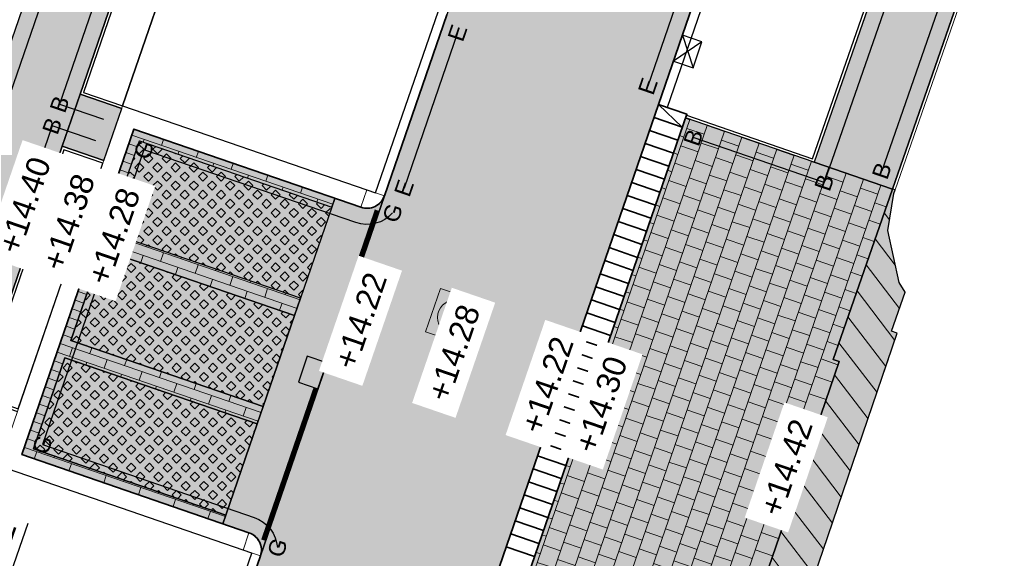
# Model space of a CAD drawing. Header units: metres. Extents: x 131295 to 132236, y 397710 to 398702.
# Tile 69 of 127: x 131528 to 131549, y 398077 to 398089. Entities that reach past the tile are written whole.
import ezdxf
from ezdxf.enums import TextEntityAlignment as Align

# ---------------------------------------------------------------- set-up
doc = ezdxf.new("R2010")
doc.units = ezdxf.units.M
doc.linetypes.add('AL-MATERIAALS', pattern=[2, 1, -1])
doc.linetypes.add('MA-1-3', pattern=[4, 1, -3])
doc.layers.get('Defpoints').update_dxf_attribs({"color": 128})
for name, color, linetype, lineweight, true_color in [('N-GR-arcering gras', 7, 'Continuous', 5, 0xecffb3), ("N-VH-arcering 'MAT' kleur 1 (heiderood)", 7, 'Continuous', 18, 0xd98c8c), ("N-VH-arcering 'MAT' kleur 5 (roodbruin)", 7, 'Continuous', 18, 0xc5a6a0)]:
    doc.layers.add(name, color=color, linetype=linetype, lineweight=lineweight, true_color=true_color)
for name, color, linetype, lineweight in [('N-IE-markering 1 - 3 streep 0.10', 255, 'MA-1-3', 18), ('N-IE-te stellen putdeksel', 190, 'Continuous', 18), ('N-KO-inritband 650x300x200 mm', 110, 'Continuous', 35), ('N-KO-opsluitband 60x200mm', 2, 'Continuous', 25), ('N-KO-opsluitband achterkant', 8, 'Continuous', 5), ('N-KO-tekst banden', 1, 'Continuous', 18), ('N-KO-trottoirband 180-200x250mm', 3, 'Continuous', 35), ('N-KO-trottoirband 380-400x250mm', 3, 'Continuous', 35), ('N-KO-trottoirband achterkant', 8, 'Continuous', 5), ('N-RI-straatkolk', 7, 'Continuous', 25), ('N-RI-trottoirkolk', 7, 'Continuous', 25), ("N-VH-arcering 'MAT' grijs 254", 254, 'Continuous', 18), ('N-VH-arcering betontegels halfsteensverband', 8, 'Continuous', 5), ('N-VH-arcering grasbetontegels', 8, 'Continuous', 5), ('N-VH-arcering herstraten', 1, 'Continuous', 18), ('N-VH-arcering SBS WF halfsteensverband', 8, 'Continuous', 5), ('X-AL-maatvoering', 1, 'Continuous', 18), ('X-AL-materiaalscheiding', 1, 'AL-MATERIAALS', 18), ('X-AL-planhoogte', 190, 'Continuous', 25)]:
    doc.layers.add(name, color=color, linetype=linetype, lineweight=lineweight)
for name, color, linetype, plot in [('X-AL-contourlijnen', 30, 'Continuous', False), ('X-AL-hulplijn bandenlijnnummers', 30, 'Continuous', False), ('X-AL-hulplijn hoogtetekst', 190, 'Continuous', False)]:
    doc.layers.add(name, color=color, linetype=linetype, plot=plot)
doc.styles.add('CS Annotative', font='arial.ttf')
doc.dimstyles.new('CS Annotative', dxfattribs={"dimtxt": 2.5, "dimasz": 3, "dimexe": 0.18, "dimexo": 0.0625, "dimgap": 1, "dimtad": 1, "dimzin": 0, "dimdsep": 46, "dimtxsty": 'CS Annotative', "dimblk": 'CS Dimensionpijl', "dimcen": 0, "dimse1": 1, "dimse2": 1, "dimclrd": 256, "dimclre": 256, "dimclrt": 2, "dimadec": 0, "dimazin": 0, "dimtm": 1e-09, "dimtfac": 1, "dimtofl": 0, "dimtmove": 1, "dimatfit": 3, "dimfxl": 1, "dimtfillclr": 256, "dimtolj": 1, "dimtzin": 0, "dimarcsym": 0})
pattern_1 = [(45, (-4.059558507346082, -11.79989089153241), (-0.1979898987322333, 0.1979898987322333), [0.14, -0.14]), (135, (-4.059558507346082, -11.79989089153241), (-0.1979898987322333, -0.1979898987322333), [0.14, -0.14]), (45, (-4.15855250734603, -11.70089689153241), (-0.1979898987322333, 0.1979898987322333), [0.14, -0.14]), (135, (-3.960564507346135, -11.70089689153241), (-0.1979898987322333, -0.1979898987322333), [0.14, -0.14])]

# ---------------------------------------------------------------- blocks, each defined once
blk = doc.blocks.new('*U90')
for p, q in [((0.5126596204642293, 1.409673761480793), (1.601851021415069, -2.178663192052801)), ((2.627170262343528, 0.6406843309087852), (-0.5126596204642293, -1.409673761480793))]:
    blk.add_line(p, q)
blk.add_lwpolyline([(0.5126596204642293, 1.409673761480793), (-0.5126596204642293, -1.409673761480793), (1.601851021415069, -2.178663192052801), (2.627170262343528, 0.6406843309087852)], close=True)
blk = doc.blocks.new('*U141')
blk.add_lwpolyline([(-1.601851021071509, 2.178663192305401), (-2.627170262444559, -0.640684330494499), (-0.5126596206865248, -1.40967376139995), (0.5126596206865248, 1.40967376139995)], close=True)
blk.add_solid([(-1.601851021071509, 2.178663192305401), (0.5126596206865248, 1.40967376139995), (-1.601851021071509, 2.178663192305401), (-2.627170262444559, -0.640684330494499)])
blk = doc.blocks.new('CS te stellen put(deksel)')
at = {"flags": 128}
blk.add_lwpolyline([(-0.5, -0.5), (0.5, -0.5), (0.5, 0.5), (-0.5000000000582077, 0.5), (-0.5, -0.5)], close=True, dxfattribs=at)
blk.add_circle((0.0001273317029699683, 0.0003214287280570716), 0.3749999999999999)
blk = doc.blocks.new('CS Dimensionpijl')
h = blk.add_hatch(color=256)
h.dxf.hatch_style = 1
h.paths.add_polyline_path([(-1, -0.1666666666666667), (0, 0), (-1, 0.1666666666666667)])
at = {"flags": 128}
blk.add_lwpolyline([(0, 0.5), (0, -0.5)], dxfattribs=at)
blk.add_lwpolyline([(-1, -0.1666666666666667), (0, 0), (-1, 0.1666666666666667)], close=True, dxfattribs=at)
blk = doc.blocks.new('*D644')
at = {"layer": 'Defpoints', "color": 0, "transparency": 16777216}
for p in [(131526.09391863, 398076.3640809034), (131526.2357592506, 398076.3152829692), (131525.6644968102, 398075.1158834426)]:
    blk.add_point(p, dxfattribs=at)
at = {"layer": 'X-AL-maatvoering', "lineweight": -2, "transparency": 16777216}
for p, q in [((131527.5494222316, 398076.1002842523), (131528.0850899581, 398077.6573059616)), ((131526.4309509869, 398076.8826454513), (131526.6261427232, 398077.4500079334)), ((131525.8063374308, 398075.0670855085), (131526.2357592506, 398076.3152829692)), ((131526.0210483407, 398075.6911842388), (131527.5494222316, 398076.1002842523)), ((131525.6111456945, 398074.4997230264), (131525.4159539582, 398073.9323605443))]:
    blk.add_line(p, q, dxfattribs=at)
at = {"layer": 'X-AL-maatvoering', "lineweight": -2, "transparency": 16777216, "xscale": 0.6000000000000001, "yscale": 0.6000000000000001, "zscale": 0.6000000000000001}
for p, rotation in [((131526.2357592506, 398076.3152829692), 251.01506341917), ((131525.8063374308, 398075.0670855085), 71.01506341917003)]:
    blk.add_blockref('CS Dimensionpijl', p, dxfattribs=dict(at, rotation=rotation))
at = {"layer": 'X-AL-maatvoering', "color": 2, "transparency": 16777216, "insert": (131527.3865740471, 398077.0269641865), "char_height": 0.5, "attachment_point": 5, "rotation": 71.01506341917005, "style": 'CS Annotative'}
blk.add_mtext('\\A1;1.32', dxfattribs=at)

msp = doc.modelspace()

# ---------------------------------------------------------------- hatches: boundary and pattern name
at = {"layer": 'N-GR-arcering gras'}
h = msp.add_hatch(color=256, dxfattribs=at)
h.dxf.hatch_style = 1
h.paths.add_polyline_path([(131534.0221979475, 398082.5641806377), (131529.8331716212, 398084.0053462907), (131530.5163426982, 398085.9911149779), (131534.7053690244, 398084.549949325)])
h = msp.add_hatch(color=256, dxfattribs=at)
h.dxf.hatch_style = 1
h.paths.add_polyline_path([(131533.8920701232, 398082.185938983), (131529.7030437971, 398083.6271046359), (131529.0198727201, 398081.6413359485), (131533.2088990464, 398080.2001702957)])
h = msp.add_hatch(color=256, dxfattribs=at)
h.dxf.hatch_style = 1
h.paths.add_polyline_path([(131533.0787712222, 398079.8219286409), (131528.8897448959, 398081.2630942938), (131528.206573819, 398079.2773256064), (131532.3956001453, 398077.8361599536)])
at = {"layer": "N-VH-arcering 'MAT' grijs 254"}
h = msp.add_hatch(color=256, dxfattribs=at)
h.dxf.hatch_style = 1
edge = h.paths.add_edge_path()
edge.add_line((131507.2623032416, 398028.7270639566), (131505.8296367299, 398024.5627420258))
edge.add_line((131505.8296367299, 398024.5627420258), (131505.2390079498, 398022.8481432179))
edge.add_line((131505.2390079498, 398022.8481432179), (131505.0323334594, 398022.2472016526))
edge.add_line((131505.0323334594, 398022.2472016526), (131504.8048245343, 398021.5852049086))
edge.add_line((131504.8048245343, 398021.5852049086), (131504.3498077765, 398020.2612145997))
edge.add_arc((131504.4916642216, 398020.2124626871), 0.1500000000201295, 161.0336525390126, 251.0349369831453)
edge.add_line((131504.4429154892, 398020.0706051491), (131506.9406853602, 398019.2122572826))
edge.add_line((131506.9406853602, 398019.2122572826), (131507.9025170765, 398018.9345741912))
edge.add_arc((131509.4630321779, 398023.4738244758), 4.800000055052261, 251.0279235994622, 339.1964565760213)
edge.add_line((131513.9500900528, 398021.769033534), (131508.4773283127, 398023.6518472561))
edge.add_arc((131508.8026478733, 398024.5974513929), 0.9999999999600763, 161.0150634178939, 251.0150634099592, ccw=False)
edge.add_line((131507.8570437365, 398024.9227709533), (131508.9594927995, 398028.1272520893))
edge.add_line((131508.9594927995, 398028.1272520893), (131509.7715054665, 398030.4875237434))
edge.add_line((131509.7715054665, 398030.4875237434), (131510.1618889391, 398031.6222487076))
edge.add_line((131510.1618889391, 398031.6222487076), (131511.2289370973, 398034.7238302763))
edge.add_line((131511.2289370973, 398034.7238302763), (131511.6193205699, 398035.8585552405))
edge.add_line((131511.6193205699, 398035.8585552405), (131513.1053748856, 398040.1780591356))
edge.add_line((131513.1053748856, 398040.1780591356), (131513.4957583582, 398041.3127840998))
edge.add_line((131513.4957583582, 398041.3127840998), (131516.1894043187, 398049.1423863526))
edge.add_line((131516.1894043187, 398049.1423863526), (131516.5797877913, 398050.2771113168))
edge.add_line((131516.5797877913, 398050.2771113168), (131517.9223682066, 398054.179580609))
edge.add_line((131517.9223682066, 398054.179580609), (131518.3127516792, 398055.3143055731))
edge.add_line((131518.3127516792, 398055.3143055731), (131521.0063976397, 398063.143907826))
edge.add_line((131521.0063976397, 398063.143907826), (131521.3967811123, 398064.2786327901))
edge.add_line((131521.3967811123, 398064.2786327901), (131522.2503094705, 398066.7595778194))
edge.add_line((131522.2503094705, 398066.7595778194), (131522.9310273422, 398068.7382157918))
edge.add_line((131522.9310273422, 398068.7382157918), (131523.3214108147, 398069.872940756))
edge.add_line((131523.3214108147, 398069.872940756), (131525.2017578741, 398075.3385326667))
edge.add_line((131525.2017578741, 398075.3385326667), (131525.5921413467, 398076.4732576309))
edge.add_line((131525.5921413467, 398076.4732576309), (131526.5557588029, 398079.2741978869))
edge.add_line((131526.5557588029, 398079.2741978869), (131526.9461422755, 398080.4089228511))
edge.add_line((131526.9461422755, 398080.4089228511), (131528.8264893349, 398085.8745147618))
edge.add_line((131528.8264893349, 398085.8745147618), (131529.2168728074, 398087.0092397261))
edge.add_line((131529.2168728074, 398087.0092397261), (131530.6153173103, 398091.0740887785))
edge.add_line((131530.6153173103, 398091.0740887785), (131531.0057007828, 398092.2088137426))
edge.add_line((131531.0057007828, 398092.2088137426), (131533.6993467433, 398100.0384159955))
edge.add_line((131533.6993467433, 398100.0384159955), (131534.089730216, 398101.1731409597))
edge.add_line((131534.089730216, 398101.1731409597), (131539.3722904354, 398116.5279225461))
edge.add_arc((131540.3178945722, 398116.2026029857), 1.000000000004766, 70.8859001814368, 161.0150634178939, ccw=False)
edge.add_line((131540.6453450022, 398117.1474713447), (131537.0548361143, 398118.3917861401))
edge.add_arc((131536.7273856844, 398117.4469177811), 0.9999999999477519, -18.984936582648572, 70.8859001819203, ccw=False)
edge.add_line((131537.6729898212, 398117.1215982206), (131520.5494212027, 398067.348638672))
edge.add_line((131520.5494212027, 398067.348638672), (131507.2623032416, 398028.7270639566))
h = msp.add_hatch(color=256, dxfattribs=at)
h.dxf.hatch_style = 1
edge = h.paths.add_edge_path()
edge.add_line((131549.2955423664, 398097.2743127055), (131548.9015105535, 398096.1408428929))
edge.add_line((131548.9015105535, 398096.1408428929), (131545.2122305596, 398085.5282797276))
edge.add_line((131545.2122305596, 398085.5282797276), (131546.9143268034, 398084.9427014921))
edge.add_line((131546.9143268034, 398084.9427014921), (131555.1367928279, 398108.5954034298))
edge.add_line((131555.1367928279, 398108.5954034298), (131552.489087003, 398109.5158340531))
edge.add_arc((131552.1637674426, 398108.5702299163), 0.9999999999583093, -19.169573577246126, 71.0150634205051, ccw=False)
edge.add_line((131553.1083183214, 398108.2418648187), (131549.2955423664, 398097.2743127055))
h = msp.add_hatch(color=256, dxfattribs=at)
h.dxf.hatch_style = 1
h.paths.add_polyline_path([(131530.1246527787, 398086.696932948), (131529.2168728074, 398087.0092397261), (131528.8264893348, 398085.8745147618), (131529.7342693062, 398085.5622079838)])
h = msp.add_hatch(color=256, dxfattribs=at)
h.dxf.hatch_style = 1
h.paths.add_polyline_path([(131545.7529817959, 398081.1834506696), (131545.6228494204, 398081.2287888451), (131546.9143268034, 398084.9427014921), (131545.2122305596, 398085.5282797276), (131542.406564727, 398086.4935229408), (131538.5027300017, 398075.1462732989), (131541.4412221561, 398074.1353333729), (131543.143313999, 398073.5497566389), (131544.4584655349, 398077.3954380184)])
h = msp.add_hatch(color=256, dxfattribs=at)
h.dxf.hatch_style = 1
h.paths.add_polyline_path([(131547.0207110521, 398081.8007269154), (131546.8956264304, 398081.8443064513), (131547.1918667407, 398082.6962072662), (131547.059220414, 398082.9016887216), (131546.8104008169, 398084.0417040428), (131546.9462024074, 398084.8468666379), (131546.9710000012, 398084.9230000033), (131546.9143268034, 398084.9427014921), (131545.6228494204, 398081.2287888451), (131545.7529817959, 398081.1834506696), (131544.4584655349, 398077.3954380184), (131543.143313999, 398073.5497566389), (131542.7143741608, 398072.295478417), (131543.6605740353, 398071.9718956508), (131544.0895138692, 398073.2261738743), (131545.4046654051, 398077.0718552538)])
at = {"layer": "N-VH-arcering 'MAT' kleur 1 (heiderood)"}
h = msp.add_hatch(color=256, dxfattribs=at)
h.dxf.hatch_style = 1
h.paths.add_polyline_path([(131533.0292090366, 398061.2344628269), (131533.0942729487, 398061.4235836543), (131533.4846564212, 398062.5583086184), (131533.5497203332, 398062.7474294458), (131537.8181436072, 398075.1544261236), (131541.8195742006, 398086.7853570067), (131545.3819790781, 398097.14017485), (131545.4470429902, 398097.3292956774), (131545.8374264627, 398098.4640206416), (131545.9024903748, 398098.653141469), (131549.6809325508, 398109.6359134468), (131544.9529118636, 398111.2625112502), (131540.7190223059, 398098.9558934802), (131537.205571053, 398088.7433688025), (131535.8461648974, 398084.7919922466), (131533.1460125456, 398076.9434779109), (131532.2214334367, 398074.2560101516), (131529.5212810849, 398066.4074958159), (131528.0260732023, 398062.0613853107), (131524.5126219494, 398051.848860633), (131523.2090798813, 398048.0598638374), (131519.6956286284, 398037.8473391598), (131518.2486126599, 398033.6413077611), (131516.3617592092, 398028.1568037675), (131515.2694851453, 398024.9818982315), (131519.9975058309, 398023.3553004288), (131523.1635443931, 398032.5580030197), (131523.2286083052, 398032.7471238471), (131523.6189917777, 398033.8818488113), (131523.6840556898, 398034.0709696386), (131528.1344857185, 398047.007004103), (131528.1995496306, 398047.1961249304), (131528.5899331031, 398048.3308498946), (131528.6549970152, 398048.5199707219)])
at = {"layer": "N-VH-arcering 'MAT' kleur 5 (roodbruin)"}
h = msp.add_hatch(color=256, dxfattribs=at)
h.dxf.hatch_style = 1
h.paths.add_polyline_path([(131529.0198727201, 398081.6413359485), (131529.7030437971, 398083.627104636), (131533.8920701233, 398082.185938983), (131534.0221979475, 398082.5641806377), (131529.8331716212, 398084.0053462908), (131530.5163426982, 398085.991114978), (131534.7053690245, 398084.549949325), (131534.7704329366, 398084.7390701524), (131530.3922857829, 398086.2452997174), (131527.9523890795, 398079.1532686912), (131532.3305362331, 398077.6470391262), (131532.3956001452, 398077.8361599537), (131528.206573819, 398079.2773256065), (131528.8897448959, 398081.2630942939), (131533.0787712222, 398079.8219286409), (131533.2088990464, 398080.2001702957)])
h = msp.add_hatch(color=256, dxfattribs=at)
h.dxf.hatch_style = 1
edge = h.paths.add_edge_path()
edge.add_arc((131535.4679232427, 398084.9221200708), 0.3999999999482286, 251.01506341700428, 341.0150634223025, ccw=False)
edge.add_line((131535.3377954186, 398084.5438784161), (131534.7704329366, 398084.7390701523))
edge.add_line((131534.7704329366, 398084.7390701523), (131534.7053690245, 398084.549949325))
edge.add_line((131534.7053690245, 398084.549949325), (131534.0221979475, 398082.5641806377))
edge.add_line((131534.0221979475, 398082.5641806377), (131533.8920701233, 398082.185938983))
edge.add_line((131533.8920701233, 398082.185938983), (131533.2088990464, 398080.2001702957))
edge.add_line((131533.2088990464, 398080.2001702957), (131533.0787712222, 398079.8219286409))
edge.add_line((131533.0787712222, 398079.8219286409), (131532.3956001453, 398077.8361599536))
edge.add_line((131532.3956001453, 398077.8361599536), (131532.3305362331, 398077.6470391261))
edge.add_line((131532.3305362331, 398077.6470391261), (131532.897898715, 398077.4518473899))
edge.add_arc((131532.7677708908, 398077.0736057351), 0.4000000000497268, -18.984936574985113, 71.01506341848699, ccw=False)
edge.add_line((131533.1460125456, 398076.9434779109), (131535.8461648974, 398084.7919922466))
at = {"layer": 'N-VH-arcering betontegels halfsteensverband'}
h = msp.add_hatch(dxfattribs=at)
h.set_pattern_fill('CS-TEGEL HALFSTV', color=256, scale=6.67, angle=89.99628885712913)
h.set_pattern_definition([(161.0150634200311, (26375.62930064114, 79453.50666762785), (-0.4435272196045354, -0.05902249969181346), [0.4001999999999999, -0.4001999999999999]), (251.0150634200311, (26375.62930064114, 79453.50666762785), (0.3784307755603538, -0.1301928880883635), [])])
h.paths.add_polyline_path([(131545.7529817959, 398081.1834506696), (131545.6228494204, 398081.2287888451), (131546.9143268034, 398084.9427014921), (131545.2122305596, 398085.5282797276), (131542.406564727, 398086.4935229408), (131538.5027300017, 398075.1462732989), (131541.4412221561, 398074.1353333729), (131543.143313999, 398073.5497566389), (131544.4584655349, 398077.3954380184)])
at = {"layer": 'N-VH-arcering grasbetontegels'}
h = msp.add_hatch(dxfattribs=at)
h.set_pattern_fill('CS-GRASBETONSTEEN', color=256)
h.set_pattern_definition([(45, (-4.872857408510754, -14.16390123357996), (-0.1979898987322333, 0.1979898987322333), [0.14, -0.14]), (135, (-4.872857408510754, -14.16390123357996), (-0.1979898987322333, -0.1979898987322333), [0.14, -0.14]), (45, (-4.971851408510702, -14.06490723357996), (-0.1979898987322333, 0.1979898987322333), [0.14, -0.14]), (135, (-4.773863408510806, -14.06490723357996), (-0.1979898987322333, -0.1979898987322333), [0.14, -0.14])])
h.paths.add_polyline_path([(131534.0221979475, 398082.5641806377), (131529.8331716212, 398084.0053462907), (131530.5163426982, 398085.9911149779), (131534.7053690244, 398084.549949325)])
h = msp.add_hatch(dxfattribs=at)
h.set_pattern_fill('CS-GRASBETONSTEEN', color=256)
h.set_pattern_definition(pattern_1)
h.paths.add_polyline_path([(131533.8920701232, 398082.185938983), (131529.7030437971, 398083.6271046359), (131529.0198727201, 398081.6413359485), (131533.2088990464, 398080.2001702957)])
h = msp.add_hatch(dxfattribs=at)
h.set_pattern_fill('CS-GRASBETONSTEEN', color=256)
h.set_pattern_definition(pattern_1)
h.paths.add_polyline_path([(131533.0787712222, 398079.8219286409), (131528.8897448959, 398081.2630942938), (131528.206573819, 398079.2773256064), (131532.3956001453, 398077.8361599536)])
at = {"layer": 'N-VH-arcering herstraten'}
h = msp.add_hatch(dxfattribs=at)
h.set_pattern_fill('CS-HERSTRATEN', color=256, angle=262.33)
h.set_pattern_definition([(307.33, (0, 0), (0.3975780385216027, 0.3032024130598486), [])])
h.paths.add_polyline_path([(131547.0207110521, 398081.8007269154), (131546.8956264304, 398081.8443064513), (131547.1918667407, 398082.6962072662), (131547.059220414, 398082.9016887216), (131546.8104008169, 398084.0417040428), (131546.9462024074, 398084.8468666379), (131546.9710000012, 398084.9230000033), (131546.9143268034, 398084.9427014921), (131545.6228494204, 398081.2287888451), (131545.7529817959, 398081.1834506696), (131544.4584655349, 398077.3954380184), (131543.143313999, 398073.5497566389), (131542.7143741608, 398072.295478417), (131543.6605740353, 398071.9718956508), (131544.0895138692, 398073.2261738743), (131545.4046654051, 398077.0718552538)])
at = {"layer": 'N-VH-arcering SBS WF halfsteensverband'}
h = msp.add_hatch(dxfattribs=at)
h.set_pattern_fill('CS-WF HALFSTV', color=256, scale=20, angle=179.9962888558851)
h.set_pattern_definition([(341.0150634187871, (26375.62930064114, 79453.50666762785), (0.06506391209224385, 0.189120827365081), []), (251.015063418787, (26375.62930064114, 79453.50666762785), (0.3131777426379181, -0.3192486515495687), [0.2, -0.2])])
h.paths.add_polyline_path([(131529.0198727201, 398081.6413359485), (131529.7030437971, 398083.627104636), (131533.8920701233, 398082.185938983), (131534.0221979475, 398082.5641806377), (131529.8331716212, 398084.0053462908), (131530.5163426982, 398085.991114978), (131534.7053690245, 398084.549949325), (131534.7704329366, 398084.7390701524), (131530.3922857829, 398086.2452997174), (131527.9523890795, 398079.1532686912), (131532.3305362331, 398077.6470391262), (131532.3956001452, 398077.8361599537), (131528.206573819, 398079.2773256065), (131528.8897448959, 398081.2630942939), (131533.0787712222, 398079.8219286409), (131533.2088990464, 398080.2001702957)])

# ---------------------------------------------------------------- linework, layer by layer
at = {"layer": 'N-IE-markering 1 - 3 streep 0.10', "const_width": 0.1, "flags": 128}
for points in [[(131534.5464043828, 398081.1676822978), (131535.6861906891, 398084.4806913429)], [(131533.2114263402, 398077.2873107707), (131534.3512126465, 398080.6003198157)]]:
    msp.add_lwpolyline(points, dxfattribs=at)
at = {"layer": 'N-KO-inritband 650x300x200 mm', "flags": 128}
for points in [[(131541.8195742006, 398086.7853570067), (131537.8181436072, 398075.1544261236)], [(131541.8195742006, 398086.7853570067), (131542.4342168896, 398086.5738992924)], [(131541.8195742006, 398086.7853570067), (131542.3366210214, 398086.2902180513)], [(131542.4342168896, 398086.5738992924), (131538.4327862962, 398074.9429684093)], [(131541.7219783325, 398086.5016757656), (131542.3366210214, 398086.2902180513)], [(131541.6243824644, 398086.2179945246), (131542.2390251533, 398086.0065368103)], [(131541.5267865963, 398085.9343132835), (131542.1414292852, 398085.7228555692)], [(131541.4291907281, 398085.6506320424), (131542.0438334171, 398085.4391743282)], [(131541.33159486, 398085.3669508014), (131541.9462375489, 398085.1554930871)], [(131541.2339989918, 398085.0832695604), (131541.8486416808, 398084.8718118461)], [(131541.1364031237, 398084.7995883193), (131541.7510458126, 398084.5881306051)], [(131541.0388072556, 398084.5159070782), (131541.6534499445, 398084.304449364)], [(131540.9412113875, 398084.2322258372), (131541.5558540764, 398084.0207681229)], [(131540.8436155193, 398083.9485445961), (131541.4582582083, 398083.7370868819)], [(131540.7460196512, 398083.6648633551), (131541.3606623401, 398083.4534056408)], [(131540.648423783, 398083.3811821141), (131541.263066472, 398083.1697243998)], [(131540.5508279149, 398083.097500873), (131541.1654706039, 398082.8860431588)], [(131540.4532320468, 398082.8138196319), (131541.0678747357, 398082.6023619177)], [(131540.3556361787, 398082.5301383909), (131540.9702788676, 398082.3186806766)], [(131540.2580403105, 398082.2464571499), (131540.8726829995, 398082.0349994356)], [(131540.1604444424, 398081.9627759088), (131540.7750871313, 398081.7513181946)], [(131540.0628485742, 398081.6790946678), (131540.6774912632, 398081.4676369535)], [(131539.9652527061, 398081.3954134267), (131540.5798953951, 398081.1839557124)], [(131539.867656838, 398081.1117321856), (131540.4822995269, 398080.9002744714)], [(131539.7700609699, 398080.8280509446), (131540.3847036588, 398080.6165932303)], [(131539.6724651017, 398080.5443697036), (131540.2871077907, 398080.3329119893)], [(131539.5748692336, 398080.2606884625), (131540.1895119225, 398080.0492307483)], [(131539.4772733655, 398079.9770072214), (131540.0919160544, 398079.7655495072)], [(131539.3796774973, 398079.6933259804), (131539.9943201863, 398079.4818682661)], [(131539.2820816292, 398079.4096447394), (131539.8967243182, 398079.1981870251)], [(131539.1844857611, 398079.1259634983), (131539.79912845, 398078.9145057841)], [(131539.0868898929, 398078.8422822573), (131539.7015325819, 398078.630824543)], [(131538.9892940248, 398078.5586010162), (131539.6039367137, 398078.347143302)], [(131538.8916981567, 398078.2749197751), (131539.5063408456, 398078.0634620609)], [(131538.7941022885, 398077.9912385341), (131539.4087449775, 398077.7797808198)], [(131538.6965064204, 398077.7075572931), (131539.3111491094, 398077.4960995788)], [(131538.5989105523, 398077.423876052), (131539.2135532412, 398077.2124183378)], [(131538.5013146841, 398077.140194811), (131539.1159573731, 398076.9287370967)]]:
    msp.add_lwpolyline(points, dxfattribs=at)
at = {"layer": 'N-KO-opsluitband 60x200mm', "flags": 128}
msp.add_lwpolyline([(131560.0802633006, 398110.5709230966), (131559.1131184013, 398110.9060936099, 0.413932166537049), (131555.2971072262, 398109.0565629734), (131546.9143268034, 398084.9427014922)], format="xyb", dxfattribs=at)
for points in [[(131545.6361638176, 398097.2642317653), (131548.9015105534, 398096.1408428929), (131545.2122305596, 398085.5282797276), (131542.406564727, 398086.4935229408)], [(131531.5230972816, 398090.7617820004), (131530.6153173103, 398091.0740887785), (131529.2168728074, 398087.0092397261), (131530.1246527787, 398086.696932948)], [(131529.7342693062, 398085.5622079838), (131528.8264893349, 398085.8745147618), (131526.9461422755, 398080.4089228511), (131527.8539222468, 398080.096616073)]]:
    msp.add_lwpolyline(points, dxfattribs=at)
at = {"layer": 'N-KO-opsluitband achterkant', "flags": 128}
msp.add_lwpolyline([(131560.0802633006, 398110.5709230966), (131560.0606848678, 398110.5142072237), (131559.0934713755, 398110.8494015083, 0.4139321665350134), (131555.3537804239, 398109.0368614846), (131546.9710000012, 398084.9230000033)], format="xyb", dxfattribs=at)
for points in [[(131545.6166446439, 398097.2074955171), (131548.8250724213, 398096.1036886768), (131545.1751956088, 398085.6044724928), (131542.4260839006, 398086.550259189)], [(131531.503578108, 398090.7050457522), (131530.6525343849, 398090.9978333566), (131529.2931282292, 398087.0464568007), (131530.1441719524, 398086.7536691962)], [(131529.7147501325, 398085.5054717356), (131528.8637064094, 398085.79825934), (131527.0223976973, 398080.4461399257), (131527.8734414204, 398080.1533523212)]]:
    msp.add_lwpolyline(points, dxfattribs=at)
at = {"layer": 'N-KO-trottoirband 180-200x250mm', "flags": 128}
msp.add_lwpolyline([(131549.9411881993, 398110.3923967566), (131541.8195742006, 398086.7853570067)], dxfattribs=at)
at = {"layer": 'N-KO-trottoirband 180-200x250mm'}
for points in [[(131537.205571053, 398088.7433688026), (131535.8461648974, 398084.7919922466)], [(131533.1460125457, 398076.9434779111), (131532.2214334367, 398074.2560101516)]]:
    msp.add_lwpolyline(points, dxfattribs=at)
at = {"layer": 'N-KO-trottoirband 380-400x250mm'}
msp.add_lwpolyline([(131535.8461648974, 398084.7919922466, -0.4142135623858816), (131535.3377954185, 398084.5438784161), (131530.3922857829, 398086.2452997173), (131527.9523890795, 398079.1532686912), (131532.897898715, 398077.4518473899, -0.4142135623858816), (131533.1460125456, 398076.9434779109)], format="xyb", dxfattribs=at)
at = {"layer": 'N-KO-trottoirband achterkant'}
for points in [[(131549.9411881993, 398110.3923967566), (131550.1303090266, 398110.3273328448), (131542.008695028, 398086.7202930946), (131541.8195742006, 398086.7853570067)], [(131537.0164502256, 398088.8084327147), (131535.6570440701, 398084.8570561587)], [(131535.4679232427, 398084.9221200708), (131530.1441719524, 398086.7536691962), (131527.4440196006, 398078.9051548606), (131532.7677708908, 398077.0736057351)], [(131532.9568917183, 398077.0085418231), (131532.0323126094, 398074.3210740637)]]:
    msp.add_lwpolyline(points, dxfattribs=at)
at = {"layer": 'N-KO-trottoirband achterkant', "flags": 128}
for points in [[(131535.8461648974, 398084.7919922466), (131535.4679232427, 398084.9221200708), (131535.3377954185, 398084.5438784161)], [(131533.1460125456, 398076.9434779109), (131532.7677708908, 398077.0736057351), (131532.897898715, 398077.4518473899)]]:
    msp.add_lwpolyline(points, dxfattribs=at)
at = {"layer": 'X-AL-contourlijnen', "flags": 128}
msp.add_lwpolyline([(131525.5921413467, 398076.4732576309), (131526.5557588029, 398079.2741978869), (131526.9461422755, 398080.4089228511), (131528.8264893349, 398085.8745147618), (131529.2168728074, 398087.0092397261), (131530.6153173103, 398091.0740887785), (131531.0057007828, 398092.2088137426), (131533.6993467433, 398100.0384159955), (131534.089730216, 398101.1731409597), (131539.3722904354, 398116.5279225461, -0.414873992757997), (131540.6453450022, 398117.1474713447), (131537.0548361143, 398118.3917861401, -0.4135534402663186), (131537.6729898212, 398117.1215982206), (131520.5494212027, 398067.348638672)], format="xyb", dxfattribs=at)
msp.add_lwpolyline([(131537.8181436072, 398075.1544261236), (131541.8195742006, 398086.7853570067), (131545.3819790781, 398097.14017485), (131545.4470429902, 398097.3292956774), (131545.8374264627, 398098.4640206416), (131545.9024903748, 398098.653141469), (131549.6809325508, 398109.6359134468), (131544.9529118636, 398111.2625112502), (131540.7190223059, 398098.9558934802), (131537.205571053, 398088.7433688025), (131535.8461648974, 398084.7919922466), (131533.1460125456, 398076.9434779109), (131532.2214334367, 398074.2560101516)], dxfattribs=at)
for points in [[(131549.2955423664, 398097.2743127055), (131548.9015105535, 398096.1408428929), (131545.2122305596, 398085.5282797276), (131546.9143268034, 398084.9427014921), (131555.1367928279, 398108.5954034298), (131552.489087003, 398109.5158340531, -0.4151577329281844), (131553.1083183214, 398108.2418648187)], [(131535.8461648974, 398084.7919922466, -0.41421356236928), (131535.3377954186, 398084.5438784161), (131534.7704329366, 398084.7390701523), (131534.7053690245, 398084.549949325), (131534.0221979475, 398082.5641806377), (131533.8920701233, 398082.185938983), (131533.2088990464, 398080.2001702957), (131533.0787712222, 398079.8219286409), (131532.3956001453, 398077.8361599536), (131532.3305362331, 398077.6470391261), (131532.897898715, 398077.4518473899, -0.4142135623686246), (131533.1460125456, 398076.9434779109)]]:
    msp.add_lwpolyline(points, format="xyb", close=True, dxfattribs=at)
for points in [[(131548.8250724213, 398096.1036886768), (131545.6166446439, 398097.2074955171), (131542.008695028, 398086.7202930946), (131542.4342168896, 398086.5738992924), (131542.4260839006, 398086.550259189), (131545.1751956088, 398085.6044724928)], [(131531.503578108, 398090.7050457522), (131530.6525343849, 398090.9978333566), (131529.2931282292, 398087.0464568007), (131530.1441719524, 398086.7536691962)], [(131537.0164502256, 398088.8084327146), (131536.8273293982, 398088.8734966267), (131531.503578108, 398090.7050457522), (131530.1441719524, 398086.7536691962), (131535.4679232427, 398084.9221200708), (131535.6570440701, 398084.8570561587)], [(131530.1246527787, 398086.696932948), (131529.2168728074, 398087.0092397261), (131528.8264893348, 398085.8745147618), (131529.7342693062, 398085.5622079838)], [(131545.7529817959, 398081.1834506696), (131545.6228494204, 398081.2287888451), (131546.9143268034, 398084.9427014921), (131545.2122305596, 398085.5282797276), (131542.406564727, 398086.4935229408), (131538.5027300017, 398075.1462732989), (131541.4412221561, 398074.1353333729), (131543.143313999, 398073.5497566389), (131544.4584655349, 398077.3954380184)], [(131529.0198727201, 398081.6413359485), (131529.7030437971, 398083.627104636), (131533.8920701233, 398082.185938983), (131534.0221979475, 398082.5641806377), (131529.8331716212, 398084.0053462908), (131530.5163426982, 398085.991114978), (131534.7053690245, 398084.549949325), (131534.7704329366, 398084.7390701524), (131530.3922857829, 398086.2452997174), (131527.9523890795, 398079.1532686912), (131532.3305362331, 398077.6470391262), (131532.3956001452, 398077.8361599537), (131528.206573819, 398079.2773256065), (131528.8897448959, 398081.2630942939), (131533.0787712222, 398079.8219286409), (131533.2088990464, 398080.2001702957)], [(131529.7147501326, 398085.5054717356), (131528.8637064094, 398085.79825934), (131527.0223976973, 398080.4461399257), (131527.8734414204, 398080.1533523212)], [(131534.0221979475, 398082.5641806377), (131529.8331716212, 398084.0053462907), (131530.5163426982, 398085.9911149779), (131534.7053690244, 398084.549949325)], [(131547.0207110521, 398081.8007269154), (131546.8956264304, 398081.8443064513), (131547.1918667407, 398082.6962072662), (131547.059220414, 398082.9016887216), (131546.8104008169, 398084.0417040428), (131546.9462024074, 398084.8468666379), (131546.9710000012, 398084.9230000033), (131546.9143268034, 398084.9427014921), (131545.6228494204, 398081.2287888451), (131545.7529817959, 398081.1834506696), (131544.4584655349, 398077.3954380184), (131543.143313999, 398073.5497566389), (131542.7143741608, 398072.295478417), (131543.6605740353, 398071.9718956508), (131544.0895138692, 398073.2261738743), (131545.4046654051, 398077.0718552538)], [(131533.8920701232, 398082.185938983), (131529.7030437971, 398083.6271046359), (131529.0198727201, 398081.6413359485), (131533.2088990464, 398080.2001702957)], [(131533.0787712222, 398079.8219286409), (131528.8897448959, 398081.2630942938), (131528.206573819, 398079.2773256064), (131532.3956001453, 398077.8361599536)], [(131527.4440196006, 398078.9051548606), (131526.5194404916, 398076.2176871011), (131531.843191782, 398074.3861379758), (131532.0323126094, 398074.3210740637), (131532.9568917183, 398077.008541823), (131532.7677708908, 398077.0736057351)]]:
    msp.add_lwpolyline(points, close=True, dxfattribs=at)
at = {"layer": 'X-AL-hulplijn bandenlijnnummers', "flags": 128}
for points in [[(131534.9721465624, 398119.4839780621), (131537.1694437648, 398118.7224900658, -0.4135534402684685), (131538.0039512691, 398117.0077363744), (131506.047047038, 398024.1188218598), (131483.6917211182, 398031.7415515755), (131485.0198930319, 398035.5881628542), (131399.4108575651, 398065.0325067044), (131399.6716362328, 398065.7906763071)], [(131559.9114104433, 398110.9998621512), (131559.2277260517, 398111.2367975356, 0.4139321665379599), (131554.9665135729, 398109.1714883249), (131546.6822405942, 398085.3409928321)]]:
    msp.add_lwpolyline(points, format="xyb", dxfattribs=at)
for points in [[(131546.6010693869, 398097.3024056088), (131549.3473996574, 398096.3575758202), (131545.4282677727, 398085.0838219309), (131542.5763841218, 398086.0649656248)], [(131531.3532778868, 398091.1903393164), (131530.3982177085, 398091.5189120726), (131528.7720495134, 398086.7921401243), (131529.7271096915, 398086.4635673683)], [(131529.5644499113, 398085.9907652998), (131528.6093897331, 398086.3193380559), (131526.5013189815, 398080.1918232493), (131527.4563791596, 398079.8632504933)]]:
    msp.add_lwpolyline(points, dxfattribs=at)
at = {"layer": 'X-AL-hulplijn bandenlijnnummers'}
for points in [[(131544.9534217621, 398096.9703554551), (131541.5862086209, 398087.1829000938)], [(131537.4389366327, 398088.3458257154), (131536.2747222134, 398084.9618116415)]]:
    msp.add_lwpolyline(points, dxfattribs=at)
msp.add_lwpolyline([(131536.0261285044, 398084.421214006, -0.3013545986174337), (131535.2239335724, 398084.2129169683), (131530.6093853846, 398085.8004764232), (131528.3972123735, 398079.3703682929), (131533.0117605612, 398077.7828088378, -0.301354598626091), (131533.5160042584, 398077.1250530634, -0.301354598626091)], format="xyb", dxfattribs=at)
at = {"layer": 'X-AL-hulplijn hoogtetekst', "flags": 128}
msp.add_lwpolyline([(131534.6886860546, 398119.5822131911), (131537.1694437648, 398118.7224900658, -0.4135534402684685), (131538.0039512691, 398117.0077363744), (131506.047047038, 398024.1188218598), (131483.6917211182, 398031.7415515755), (131485.0198930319, 398035.5881628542), (131399.4108575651, 398065.0325067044), (131399.769212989, 398066.0743641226)], format="xyb", dxfattribs=at)
at = {"layer": 'X-AL-materiaalscheiding', "flags": 128}
for points in [[(131531.503578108, 398090.7050457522), (131530.1441719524, 398086.7536691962)], [(131529.2168728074, 398087.0092397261), (131528.8264893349, 398085.8745147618)], [(131545.2122305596, 398085.5282797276), (131546.9143268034, 398084.9427014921)], [(131542.7143741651, 398072.2954784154), (131543.143313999, 398073.5497566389), (131544.4584655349, 398077.3954380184), (131545.7529817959, 398081.1834506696), (131545.6228494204, 398081.2287888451), (131546.9143268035, 398084.9427014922)], [(131546.9143268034, 398084.9427014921), (131546.9710000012, 398084.9230000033), (131546.9462024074, 398084.8468666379), (131546.8104008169, 398084.0417040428), (131547.059220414, 398082.9016887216), (131547.1918667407, 398082.6962072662), (131546.8956264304, 398081.8443064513), (131547.0207110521, 398081.8007269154), (131545.4046654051, 398077.0718552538), (131544.0895138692, 398073.2261738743), (131543.6605740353, 398071.9718956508), (131542.7143741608, 398072.295478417)], [(131532.3305362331, 398077.6470391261), (131534.7704329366, 398084.7390701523)], [(131533.1460125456, 398076.9434779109), (131535.8461648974, 398084.7919922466)]]:
    msp.add_lwpolyline(points, dxfattribs=at)
for points in [[(131534.0221979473, 398082.5641806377), (131529.8331716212, 398084.0053462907), (131530.5163426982, 398085.9911149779), (131534.7053690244, 398084.549949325)], [(131533.8920701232, 398082.185938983), (131529.7030437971, 398083.6271046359), (131529.0198727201, 398081.6413359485), (131533.2088990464, 398080.2001702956)], [(131533.078771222, 398079.8219286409), (131528.8897448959, 398081.2630942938), (131528.206573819, 398079.2773256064), (131532.3956001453, 398077.8361599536)]]:
    msp.add_lwpolyline(points, close=True, dxfattribs=at)

# ---------------------------------------------------------------- block references
at = {"layer": 'N-IE-te stellen putdeksel', "rotation": 71.14816421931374}
msp.add_blockref('CS te stellen put(deksel)', (131537.378, 398082.143), dxfattribs=at)
at = {"layer": 'N-RI-straatkolk', "xscale": 0.2, "yscale": 0.2, "zscale": 0.2, "rotation": 1}
msp.add_blockref('*U141', (131534.4960887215, 398080.8677350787), dxfattribs=at)
at = {"layer": 'N-RI-trottoirkolk', "xscale": 0.2, "yscale": 0.2, "zscale": 0.2, "rotation": 1}
msp.add_blockref('*U90', (131542.2424896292, 398088.0146423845), dxfattribs=at)

# ---------------------------------------------------------------- texts
at = {"layer": 'N-KO-tekst banden', "style": 'CS Annotative'}
for s, height, p in [('E', 0.3599999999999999, (131537.4389366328, 398088.3458257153)), ('E', 0.3599999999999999, (131541.586208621, 398087.1829000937)), ('B', 0.3599999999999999, (131528.7720495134, 398086.7921401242)), ('B', 0.3599999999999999, (131528.6093897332, 398086.3193380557)), ('B', 0.3599999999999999, (131542.5763841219, 398086.0649656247)), ('G', 0.3599999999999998, (131530.6093853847, 398085.8004764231)), ('B', 0.3599999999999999, (131546.6822405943, 398085.340992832)), ('E', 0.3599999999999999, (131536.2747222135, 398084.9618116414)), ('B', 0.3599999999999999, (131545.4282677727, 398085.0838219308)), ('G', 0.3599999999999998, (131536.0261285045, 398084.4212140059)), ('G', 0.3599999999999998, (131528.3972123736, 398079.3703682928)), ('G', 0.3599999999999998, (131533.5160042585, 398077.1250530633))]:
    msp.add_text(s, height=height, rotation=71.0187745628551, dxfattribs=at).set_placement(p, align=Align.MIDDLE)

# ---------------------------------------------------------------- dimensions: what is measured, and where the dimension line sits
at = {"layer": 'X-AL-maatvoering'}
dim = msp.add_linear_dim(base=(131526.2357592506, 398076.3152829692), p1=(131525.6644968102, 398075.1158834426), p2=(131526.09391863, 398076.3640809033), angle=71.01506342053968, dimstyle='CS Annotative', dxfattribs=at)
dim.commit()
dim.dimension.update_dxf_attribs({"geometry": '*D644', "text_midpoint": (131527.6144861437, 398076.2894050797), "dimtype": 161})

# ---------------------------------------------------------------- next in the draw order: texts
at = {"layer": 'X-AL-planhoogte', "char_height": 0.5, "attachment_point": 5, "style": 'CS Annotative', "bg_fill": 2}
for s, insert, rotation in [('+14.40', (131528.0099993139, 398084.5898179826), 71.01506341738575), ('+14.28', (131529.9542998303, 398083.9140923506), 71.01506341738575), ('+14.22', (131535.3265680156, 398082.0710395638), 71.01506341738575), ('+14.28', (131537.3596169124, 398081.371602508), 71.01506343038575), ('+14.22', (131539.392665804, 398080.672165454), 71.01506341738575), ('+14.30', (131540.5682960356, 398080.2446774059), 71.01506341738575), ('+14.42', (131544.6012889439, 398078.8740197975), 71.01506341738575)]:
    msp.add_mtext(s, dxfattribs=dict(at, insert=insert, rotation=rotation))

# ---------------------------------------------------------------- next in the draw order: texts
at = {"layer": 'X-AL-planhoogte', "insert": (131528.9693281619, 398084.2201537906), "char_height": 0.5, "attachment_point": 5, "rotation": 71.01506341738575, "style": 'CS Annotative', "bg_fill": 2}
msp.add_mtext('+14.38', dxfattribs=at)

doc.saveas('drawing.dxf')
